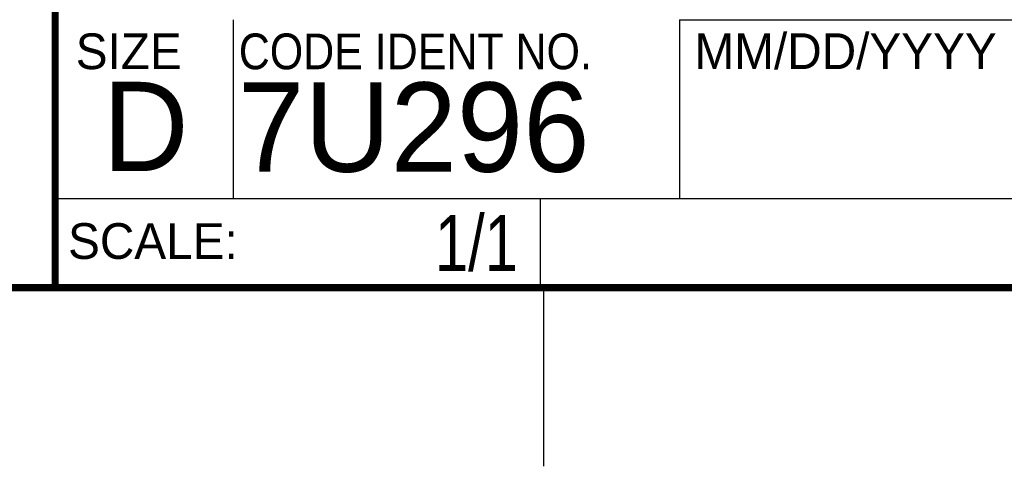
# Model space of a CAD drawing. Header units: inches. Extents: x 0 to 34, y 0 to 22.
# Tile 28 of 47: x 28.3 to 31, y 0 to 1.3. Entities that reach past the tile are written whole.
import ezdxf
from ezdxf.enums import TextEntityAlignment as Align

# ---------------------------------------------------------------- set-up
doc = ezdxf.new("R2010")
doc.units = ezdxf.units.IN
doc.header["$LTSCALE"] = 1.87
doc.header["$MEASUREMENT"] = 0
doc.layers.get('0').update_dxf_attribs({"linetype": 'CONTINUOUS'})
doc.styles.get("Standard").update_dxf_attribs({"font": 'txt', "width": 0.8})

msp = doc.modelspace()

# ---------------------------------------------------------------- linework, layer by layer
at = {"color": 2, "linetype": 'CONTINUOUS'}
for p, q in [((28.88, 0.75), (28.88, 1.25)), ((30.13, 1.2499), (33.49, 1.2499)), ((30.13, 1.2499), (30.13, 0.7499)), ((28.3795, 0.75), (29.7395, 0.75)), ((28.3795, 0.75), (28.3795, 0.5)), ((28.38, 0.75), (33.5, 0.75)), ((29.7395, 0.75), (29.7395, 0.5)), ((30.13, 0.7499), (33.49, 0.7499)), ((28.3795, 0.5), (29.7395, 0.5)), ((29.75, 0), (29.75, 0.5))]:
    msp.add_line(p, q, dxfattribs=at)
at = {"color": 7, "linetype": 'CONTINUOUS', "const_width": 0.02}
for points in [[(28.38, 3), (28.38, 0.5)], [(0.5, 0.5), (33.5, 0.5)]]:
    msp.add_lwpolyline(points, dxfattribs=at)

# ---------------------------------------------------------------- texts
at = {"color": 2, "linetype": 'CONTINUOUS'}
for s, p in [('MM/DD/YYYY', (30.1721, 1.1121)), ('SIZE', (28.4379, 1.1118)), ('SCALE:', (28.4164, 0.5806))]:
    msp.add_text(s, height=0.1, dxfattribs=at).set_placement(p)
at = {"color": 2, "linetype": 'CONTINUOUS', "width": 0.9}
msp.add_text('CODE IDENT NO.', height=0.1, dxfattribs=at).set_placement((28.8949, 1.1115))
at = {"color": 7, "linetype": 'CONTINUOUS'}
for s, p in [('D  ', (28.5128, 0.8264)), ('7U296', (28.8928, 0.8245))]:
    msp.add_text(s, height=0.25, dxfattribs=at).set_placement(p)
at = {"color": 7, "linetype": 'CONTINUOUS', "width": 0.8}
msp.add_text('1/1', height=0.15625, dxfattribs=at).set_placement((29.677, 0.5469), align=Align.RIGHT)
at = {"color": 7, "linetype": 'CONTINUOUS', "insert": (30.9443, 1.9853), "char_height": 0.2, "width": 2.56, "attachment_point": 2}
msp.add_mtext('CRIO-9022\\PCUSTOMER DRAWING', dxfattribs=at)

doc.saveas('drawing.dxf')
